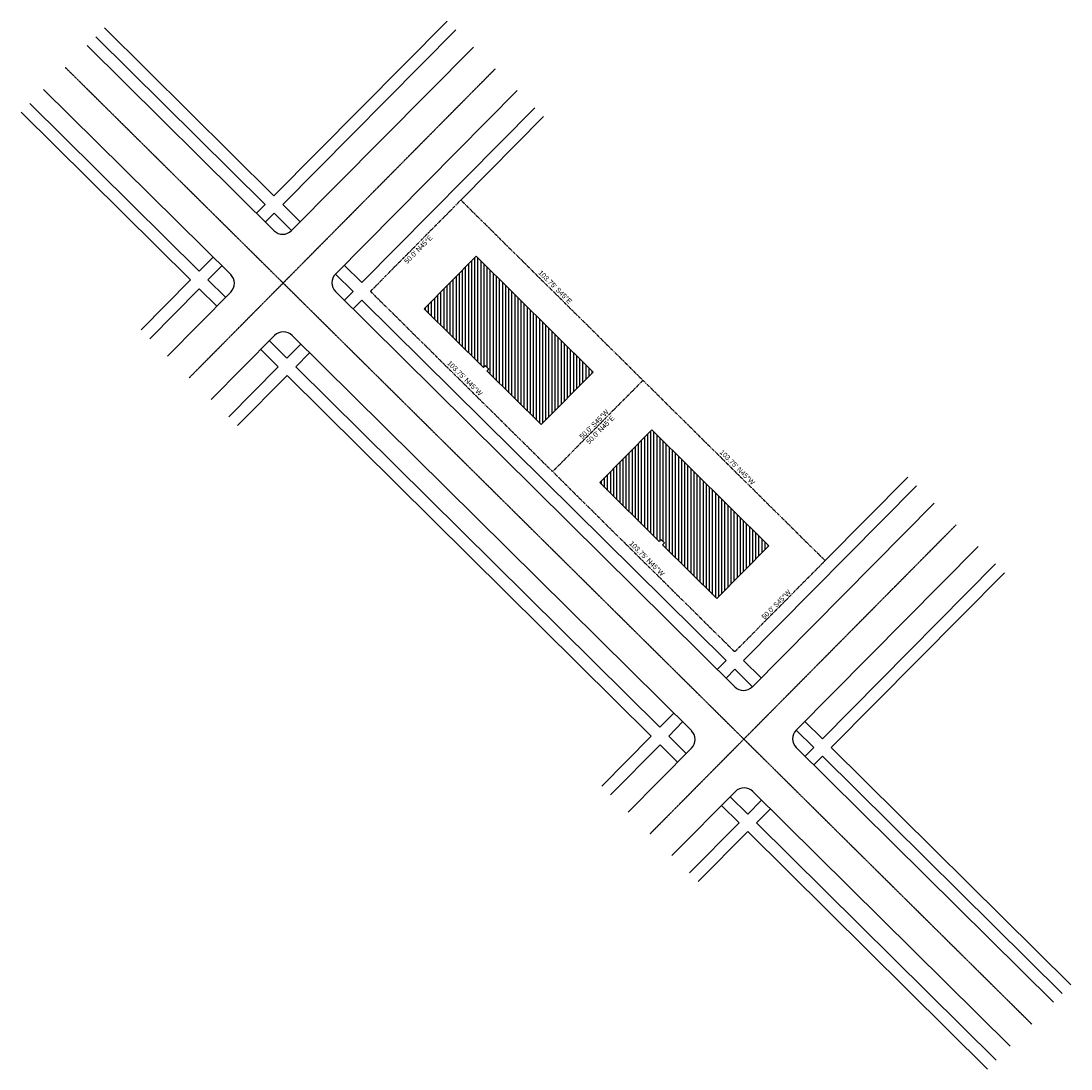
# Model space of a CAD drawing. Header units: inches. Extents: x 0 to 5101, y 0 to 5093.
import ezdxf
from ezdxf.enums import TextEntityAlignment as Align

# ---------------------------------------------------------------- set-up
doc = ezdxf.new("R2010")
doc.units = ezdxf.units.IN
doc.header["$MEASUREMENT"] = 0
doc.linetypes.add('CENTER', pattern=[2, 1.25, -0.25, 0.25, -0.25])
doc.linetypes.add('DASHDOT', pattern=[1, 0.5, -0.25, 0, -0.25])
doc.styles.add('Annotative', font='arial.ttf')

msp = doc.modelspace()

# ---------------------------------------------------------------- hatches: boundary and pattern name
h = msp.add_hatch()
h.set_pattern_fill('ANSI31', color=256, scale=120, angle=45)
h.paths.add_polyline_path([(2211.8, 3949.9), (1958.5, 3694.1), (2247, 3408.4), (2255.8, 3417.3), (2272.8, 3400.4), (2264, 3391.5), (2526.9, 3131.2), (2780.2, 3387)])
h.paths.add_polyline_path([(3064.5, 3105.5), (2811.2, 2849.7), (3099.7, 2564.1), (3108.5, 2572.9), (3125.5, 2556.1), (3116.7, 2547.2), (3379.6, 2286.8), (3632.9, 2542.7)])

# ---------------------------------------------------------------- linework, layer by layer
for p, q in [((405.3, 5059), (1228.9, 4243.5)), ((1228.9, 4243.5), (2069.8, 5092.7)), ((1271.5, 4201.2), (2112.5, 5050.5)), ((363.1, 5016.4), (1186.7, 4200.8)), ((320.9, 4973.7), (1229.7, 4073.8)), ((1314.6, 4074.2), (2197.7, 4966.1)), ((109.8, 4760.5), (1018.6, 3860.6)), ((1527.7, 3863.1), (2410.9, 4755)), ((0, 4649.7), (823.6, 3834.2)), ((42.2, 4692.3), (865.8, 3876.8)), ((1655.2, 3821.3), (2496.2, 4670.6)), ((2137.6, 4223.2), (2538.8, 4628.4)), ((1144.4, 4158.2), (1186.7, 4200.8)), ((1271.5, 4201.2), (1356.8, 4116.8)), ((1187.1, 4116), (1229.3, 4158.6)), ((1229.3, 4158.6), (1314.6, 4074.2)), ((865.8, 3876.8), (933.3, 3945)), ((908.4, 3834.6), (976, 3902.8)), ((1569.9, 3905.7), (1655.2, 3821.3)), ((583, 3591.2), (823.6, 3834.2)), ((908.4, 3834.6), (993.7, 3750.2)), ((1527.7, 3863.1), (1613, 3778.7)), ((625.6, 3549), (866.2, 3792)), ((710.9, 3464.5), (1019, 3775.7)), ((866.2, 3792), (951.5, 3707.5)), ((1528.1, 3778.2), (3468, 1857.4)), ((1570.8, 3736), (1613, 3778.7)), ((1613.4, 3693.8), (1655.6, 3736.4)), ((1655.6, 3736.4), (3425, 1984.4)), ((924, 3253.4), (1232.2, 3564.6)), ((1206.9, 3539.1), (1292.1, 3454.6)), ((1292.1, 3454.6), (1359.7, 3522.8)), ((1317.1, 3565.1), (3256.9, 1644.2)), ((1164.7, 3496.4), (1249.9, 3412)), ((1334.8, 3412.4), (1402.3, 3480.6)), ((1009.3, 3169), (1249.9, 3412)), ((1051.9, 3126.8), (1292.6, 3369.8)), ((1292.6, 3369.8), (3061.9, 1617.8)), ((1334.8, 3412.4), (3104.1, 1660.4)), ((3906.9, 2471.2), (4308.2, 2876.3)), ((3509.8, 1984.8), (4350.8, 2834.1)), ((3552.9, 1857.8), (4436.1, 2749.7)), ((3766, 1646.7), (4649.2, 2538.6)), ((3893.5, 1604.9), (4734.5, 2454.2)), ((3936.2, 1562.7), (4777.1, 2411.9)), ((3382.7, 1941.8), (3425, 1984.4)), ((3425.4, 1899.6), (3467.6, 1942.2)), ((3467.6, 1942.2), (3552.9, 1857.8)), ((3509.8, 1984.8), (3595.1, 1900.4)), ((3104.1, 1660.4), (3171.7, 1728.6)), ((3146.7, 1618.2), (3214.3, 1686.4)), ((3808.3, 1689.3), (3893.5, 1604.9)), ((3766, 1646.7), (3851.3, 1562.2)), ((2821.3, 1374.8), (3061.9, 1617.8)), ((3146.7, 1618.2), (3232, 1533.7)), ((2863.9, 1332.5), (3104.5, 1575.5)), ((2949.2, 1248.1), (3257.3, 1559.3)), ((3104.5, 1575.5), (3189.8, 1491.1)), ((3766.5, 1561.8), (5016.5, 324)), ((3809.1, 1519.6), (3851.3, 1562.2)), ((3936.2, 1562.7), (5100.9, 409.3)), ((3851.7, 1477.4), (3893.9, 1520)), ((3893.9, 1520), (5058.7, 366.7)), ((3162.4, 1037), (3470.5, 1348.2)), ((3555.4, 1348.7), (4805.4, 110.8)), ((3403, 1280), (3488.2, 1195.6)), ((3445.2, 1322.7), (3530.5, 1238.2)), ((3530.5, 1238.2), (3598, 1306.4)), ((3573.1, 1196), (3640.6, 1264.2)), ((3247.6, 952.6), (3488.2, 1195.6)), ((3573.1, 1196), (4737.9, 42.6)), ((3290.3, 910.4), (3530.9, 1153.4)), ((3530.9, 1153.4), (4695.7, 0))]:
    msp.add_line(p, q)
at = {"linetype": 'CENTER'}
for p, q in [((215.3, 4867.1), (4911, 217.4)), ((817.5, 3359), (2304.3, 4860.6)), ((3055.8, 1142.6), (4542.6, 2644.1))]:
    msp.add_line(p, q, dxfattribs=at)
at = {"linetype": 'DASHDOT'}
for p, q in [((1697.8, 3779.1), (2137.6, 4223.2)), ((2136.9, 4222.5), (3021.6, 3346.5)), ((1697.8, 3779.1), (2582.5, 2903.1)), ((3021.6, 3346.5), (2582.5, 2903.1)), ((3021.6, 3346.5), (3906.2, 2470.5)), ((2582.5, 2903.1), (3467.2, 2027.1)), ((3467.2, 2027.1), (3906.9, 2471.2))]:
    msp.add_line(p, q, dxfattribs=at)
for points in [[(1958.5, 3694.1), (2211.8, 3949.9), (2780.2, 3387), (2526.9, 3131.2), (2264, 3391.5), (2272.8, 3400.4), (2255.8, 3417.3), (2247, 3408.4)], [(2811.2, 2849.7), (3064.5, 3105.5), (3632.9, 2542.7), (3379.6, 2286.8), (3116.7, 2547.2), (3125.5, 2556.1), (3108.5, 2572.9), (3099.7, 2564.1)]]:
    msp.add_lwpolyline(points, close=True)
for centre, start, end in [((1271.9, 4116.4), 225.2818, 315.2818), ((976.4, 3818), 315.2818, 45.2818), ((1570.4, 3820.9), 135.2818, 225.2818), ((1274.8, 3522.4), 45.2818, 135.2818), ((3510.2, 1900), 225.2818, 315.2818), ((3214.7, 1601.5), 315.2818, 45.2818), ((3808.7, 1604.5), 135.2818, 225.2818), ((3513.2, 1306), 45.2818, 135.2818)]:
    msp.add_arc(centre, 60, start, end)

# ---------------------------------------------------------------- texts
at = {"style": 'Annotative'}
for s, rotation, p in [("50.0' N45%%DE", 45.2818, (1938.7, 3974.1)), ("103.75' S45%%DE", 315, (2586.9, 3791.7)), ("103.75' N45%%DW", 315, (2147.8, 3348.3)), ("50.0' S45%%DW", 45.2818, (2792.6, 3124.8)), ("50.0' N45%%DE", 45.2818, (2823, 3097.7)), ("103.75' N45%%DW", 315, (3471.6, 2915.7)), ("103.75' N45%%DW", 315, (3032.5, 2472.3)), ("50.0' S45%%DW", 45.2818, (3677.2, 2248.8))]:
    msp.add_text(s, height=24, rotation=rotation, dxfattribs=at).set_placement(p, align=Align.CENTER)

doc.saveas('drawing.dxf')
